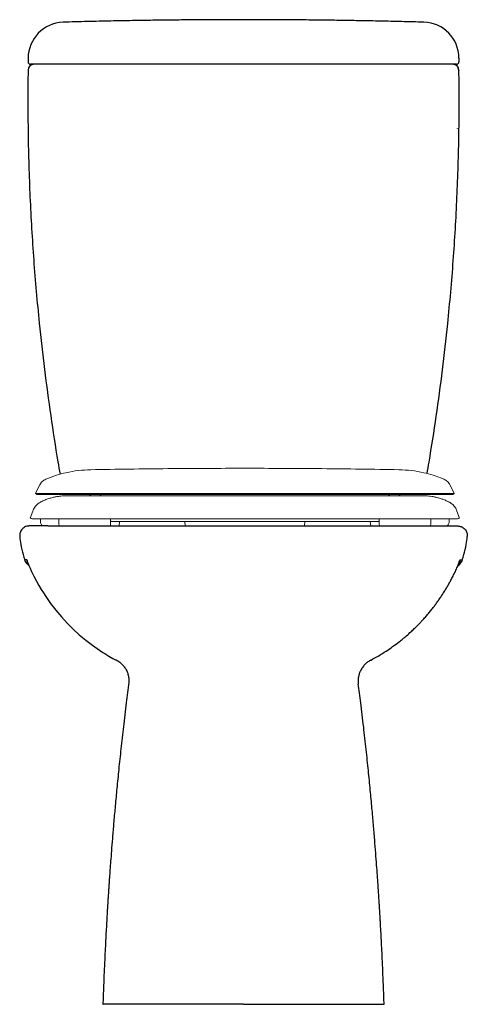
# Model space of a CAD drawing. Header units: millimetres. Extents: x 4028.559 to 4028.934, y 2640.673 to 2641.497.
import ezdxf

# ---------------------------------------------------------------- set-up
doc = ezdxf.new("R2010")
doc.units = ezdxf.units.MM
doc.layers.add('SANINDUSA', color=3, linetype='Continuous')

msp = doc.modelspace()

# ---------------------------------------------------------------- linework, layer by layer
at = {"layer": 'SANINDUSA'}
for p, q in [((4028.56649, 2641.46444), (4028.56649, 2641.46136)), ((4028.92649, 2641.46444), (4028.92649, 2641.46136)), ((4028.64725, 2641.45936), (4028.56849, 2641.45936)), ((4028.84573, 2641.45936), (4028.64725, 2641.45936)), ((4028.92449, 2641.45936), (4028.84573, 2641.45936)), ((4028.92518, 2641.40583), (4028.92519, 2641.40574)), ((4028.58302, 2641.07328), (4028.90996, 2641.07328))]:
    msp.add_line(p, q, dxfattribs=at)
at = {"layer": 'SANINDUSA', "linetype": 'Continuous', "lineweight": 15}
for p, q in [((4028.59029, 2641.11567), (4028.58124, 2641.11233)), ((4028.74763, 2641.09858), (4028.59907, 2641.09858)), ((4028.74763, 2641.09858), (4028.89619, 2641.09858)), ((4028.57036, 2641.08575), (4028.56824, 2641.07993)), ((4028.92702, 2641.07993), (4028.9249, 2641.08575)), ((4028.57678, 2641.07928), (4028.57684, 2641.07607)), ((4028.59217, 2641.07928), (4028.59225, 2641.07447)), ((4028.63534, 2641.07447), (4028.63543, 2641.07928)), ((4028.64279, 2641.07698), (4028.64247, 2641.07328)), ((4028.69779, 2641.07328), (4028.69747, 2641.07698)), ((4028.79779, 2641.07698), (4028.79747, 2641.07328)), ((4028.85279, 2641.07328), (4028.85247, 2641.07698)), ((4028.85983, 2641.07928), (4028.85992, 2641.07447)), ((4028.90301, 2641.07447), (4028.90309, 2641.07928)), ((4028.91842, 2641.07607), (4028.91848, 2641.07928)), ((4028.64247, 2641.07328), (4028.69392, 2641.07328)), ((4028.69392, 2641.07328), (4028.69779, 2641.07328)), ((4028.79747, 2641.07328), (4028.84892, 2641.07328)), ((4028.84892, 2641.07328), (4028.85279, 2641.07328))]:
    msp.add_line(p, q, dxfattribs=at)
at = {"layer": 'SANINDUSA', "linetype": 'Continuous', "lineweight": 15, "flags": 128}
for points in [[(4028.57625, 2641.10766), (4028.57472, 2641.10467), (4028.5726, 2641.10049)], [(4028.92266, 2641.10049), (4028.92054, 2641.10467), (4028.91901, 2641.10766)], [(4028.6176, 2641.09957), (4028.61827, 2641.09897), (4028.619, 2641.09846)], [(4028.62633, 2641.0985), (4028.627, 2641.09897), (4028.62765, 2641.09956)], [(4028.8676, 2641.09957), (4028.86826, 2641.09897), (4028.869, 2641.09846)], [(4028.87632, 2641.0985), (4028.87699, 2641.09897), (4028.87765, 2641.09956)]]:
    msp.add_lwpolyline(points, dxfattribs=at)
at = {"layer": 'SANINDUSA', "flags": 128}
msp.add_lwpolyline([(4028.56645, 2641.04199), (4028.56709, 2641.04026), (4028.56807, 2641.03792), (4028.56899, 2641.03583), (4028.57118, 2641.03126), (4028.57338, 2641.0271), (4028.57551, 2641.02336), (4028.57745, 2641.02013), (4028.57923, 2641.01729), (4028.58117, 2641.01431), (4028.58529, 2641.00842), (4028.58965, 2641.00273), (4028.59425, 2640.99726), (4028.599, 2640.99209), (4028.60402, 2640.98709), (4028.60925, 2640.98232), (4028.61468, 2640.97779), (4028.6203, 2640.97349), (4028.62605, 2640.96948), (4028.62904, 2640.96752), (4028.63057, 2640.96656), (4028.63134, 2640.96608), (4028.63173, 2640.96584), (4028.63183, 2640.96578), (4028.63184, 2640.96577), (4028.63184, 2640.96577), (4028.63184, 2640.96577), (4028.63184, 2640.96577), (4028.63184, 2640.96577), (4028.63128, 2640.96612), (4028.63112, 2640.96622), (4028.63109, 2640.96625), (4028.63108, 2640.96625), (4028.6311, 2640.96624), (4028.63115, 2640.96621), (4028.63125, 2640.96613), (4028.63153, 2640.96595), (4028.63239, 2640.96539), (4028.63405, 2640.96435), (4028.63716, 2640.96252), (4028.63957, 2640.96126)], dxfattribs=at)
at = {"layer": 'SANINDUSA'}
for centre, radius, start, end in [((4028.59667, 2641.46436), 0.03018, 91.93434, 179.85815), ((4028.89659, 2641.46463), 0.0299, 359.92647, 88.58366), ((4028.57141, 2641.45436), 0.005, 90.0008, 179.22539), ((4028.56849, 2641.46136), 0.002, 180, 270), ((4028.9214, 2641.45436), 0.005, 358.96323, 90), ((4028.92156, 2641.45436), 0.005, 0.77461, 89.9992), ((4028.92449, 2641.46136), 0.002, 270, 0), ((4028.57302, 2641.04828), 0.01, 198.33141, 234.1294), ((4028.91995, 2641.04828), 0.01, 305.83767, 341.6876)]:
    msp.add_arc(centre, radius, start, end, dxfattribs=at)
at = {"layer": 'SANINDUSA', "linetype": 'Continuous', "lineweight": 15}
for centre, start, end in [((4028.56999, 2641.08178), 227.17998, 269.99481), ((4028.92527, 2641.08178), 270.00519, 313.42806)]:
    msp.add_arc(centre, 0.0025, start, end, dxfattribs=at)
at = {"layer": 'SANINDUSA'}
for points, knots in [([(4028.73935, 2641.49663), (4028.73612, 2641.49662), (4028.72855, 2641.49661), (4028.71622, 2641.49655), (4028.70192, 2641.49646), (4028.68665, 2641.49631), (4028.67046, 2641.49611), (4028.65339, 2641.49584), (4028.63517, 2641.4955), (4028.6158, 2641.49507), (4028.60249, 2641.49471), (4028.59565, 2641.49453)], [0, 0, 0, 0, 0.067507, 0.15795, 0.25746, 0.366038, 0.476715, 0.595451, 0.722245, 0.857095, 1, 1, 1, 1]), ([(4028.59565, 2641.49453), (4028.59565, 2641.49453), (4028.59565, 2641.49453), (4028.59565, 2641.49453), (4028.59565, 2641.49453)], [0, 0, 0, 0, 0.633986, 1, 1, 1, 1]), ([(4028.89733, 2641.49453), (4028.89103, 2641.4947), (4028.87886, 2641.49502), (4028.86126, 2641.49542), (4028.84495, 2641.49574), (4028.82994, 2641.49599), (4028.81623, 2641.49619), (4028.80457, 2641.49632), (4028.7948, 2641.49642), (4028.78675, 2641.49648), (4028.77951, 2641.49653), (4028.77303, 2641.49657), (4028.76689, 2641.49659), (4028.76052, 2641.49662), (4028.75605, 2641.49662), (4028.73935, 2641.49663)], [0, 0, 0, 0, 0.131576, 0.254125, 0.367645, 0.472134, 0.567592, 0.654018, 0.715587, 0.771579, 0.821995, 0.866834, 0.906834, 0.950172, 1, 1, 1, 1]), ([(4028.56642, 2641.45443), (4028.56633, 2641.4456), (4028.56617, 2641.42792), (4028.56641, 2641.40141), (4028.567, 2641.37489), (4028.56798, 2641.34842), (4028.56934, 2641.322), (4028.57108, 2641.29562), (4028.5732, 2641.26927), (4028.57609, 2641.23878), (4028.57999, 2641.20417), (4028.58521, 2641.16549), (4028.58973, 2641.13627), (4028.59255, 2641.11996), (4028.59316, 2641.11649)], [0, 0, 0, 0, 0.0720342, 0.1440684, 0.2161627, 0.2882571, 0.3600522, 0.4318474, 0.503702, 0.5755565, 0.6815711, 0.7875857, 0.8937929, 0.9225436, 0.9225436, 0.9225436, 0.9225436]), ([(4028.89993, 2641.11709), (4028.90049, 2641.12029), (4028.90324, 2641.13628), (4028.90772, 2641.16514), (4028.91293, 2641.20372), (4028.91684, 2641.2383), (4028.91974, 2641.2688), (4028.92187, 2641.29521), (4028.92362, 2641.32165), (4028.92498, 2641.34814), (4028.92597, 2641.37468), (4028.92657, 2641.40125), (4028.92681, 2641.42784), (4028.92664, 2641.44557), (4028.92656, 2641.45443)], [0.0791112, 0.0791112, 0.0791112, 0.0791112, 0.1056651, 0.2113301, 0.3171861, 0.4230421, 0.4950113, 0.5669806, 0.6390096, 0.7110388, 0.7832488, 0.8554588, 0.9277295, 1, 1, 1, 1]), ([(4028.92656, 2641.45443), (4028.92655, 2641.45442), (4028.92653, 2641.4544), (4028.92647, 2641.45434), (4028.92642, 2641.45429), (4028.9264, 2641.45427), (4028.9264, 2641.45427), (4028.9264, 2641.45427)], [0, 0, 0, 0, 0.13495, 0.423379, 0.71173, 0.999999, 1, 1, 1, 1]), ([(4028.56739, 2641.07328), (4028.56647, 2641.07326), (4028.56544, 2641.07306), (4028.56383, 2641.07258), (4028.56274, 2641.07182), (4028.5614, 2641.0707), (4028.56038, 2641.06926), (4028.55946, 2641.06721), (4028.55944, 2641.06556), (4028.55949, 2641.0645)], [0, 0, 0, 0, 0.211023, 0.238042, 0.367449, 0.499999, 0.63255, 0.761957, 1, 1, 1, 1]), ([(4028.56959, 2641.07328), (4028.56897, 2641.07328), (4028.56773, 2641.07328), (4028.5675, 2641.07328), (4028.56739, 2641.07328)], [0, 0, 0, 0, 0.499793, 1, 1, 1, 1]), ([(4028.58302, 2641.07328), (4028.58208, 2641.07328), (4028.58019, 2641.07328), (4028.57819, 2641.07328), (4028.57632, 2641.07328), (4028.57451, 2641.07328), (4028.57235, 2641.07328), (4028.57043, 2641.07328), (4028.56987, 2641.07328), (4028.56959, 2641.07328)], [0, 0, 0, 0, 0.087586, 0.175325, 0.263041, 0.396501, 0.52996, 0.764736, 1, 1, 1, 1]), ([(4028.90996, 2641.07328), (4028.9109, 2641.07328), (4028.91278, 2641.07328), (4028.91478, 2641.07328), (4028.91666, 2641.07328), (4028.91847, 2641.07328), (4028.92063, 2641.07328), (4028.92255, 2641.07328), (4028.92311, 2641.07328), (4028.92339, 2641.07328)], [0, 0, 0, 0, 0.087586, 0.175325, 0.263041, 0.396501, 0.52996, 0.764736, 1, 1, 1, 1]), ([(4028.92339, 2641.07328), (4028.92401, 2641.07328), (4028.92525, 2641.07328), (4028.92548, 2641.07328), (4028.92559, 2641.07328)], [0, 0, 0, 0, 0.499793, 1, 1, 1, 1]), ([(4028.92559, 2641.07328), (4028.9265, 2641.07308), (4028.92754, 2641.07286), (4028.92915, 2641.07258), (4028.93024, 2641.07182), (4028.93157, 2641.0707), (4028.93259, 2641.06926), (4028.93352, 2641.06721), (4028.93354, 2641.06556), (4028.93348, 2641.0645)], [0, 0, 0, 0, 0.211023, 0.238042, 0.367449, 0.499999, 0.63255, 0.761957, 1, 1, 1, 1]), ([(4028.55949, 2641.0645), (4028.55974, 2641.06227), (4028.5603, 2641.05719), (4028.56172, 2641.05071), (4028.56315, 2641.04657), (4028.56363, 2641.04517)], [0, 0, 0, 0, 0.340762, 0.777387, 1, 1, 1, 1]), ([(4028.92935, 2641.04516), (4028.92983, 2641.04656), (4028.93125, 2641.05069), (4028.93268, 2641.05717), (4028.93324, 2641.06226), (4028.93348, 2641.0645)], [0, 0, 0, 0, 0.222434, 0.659557, 1, 1, 1, 1]), ([(4028.56551, 2641.04488), (4028.5651, 2641.04493), (4028.56429, 2641.04501), (4028.56368, 2641.0451), (4028.56345, 2641.04514), (4028.56353, 2641.04514), (4028.56353, 2641.04514)], [0, 0, 0, 0, 0.332794, 0.661831, 0.990867, 1, 1, 1, 1]), ([(4028.56645, 2641.04199), (4028.56613, 2641.04293), (4028.56576, 2641.04387), (4028.56551, 2641.04487), (4028.56551, 2641.04488)], [0, 0, 0, 0, 0.990554, 1, 1, 1, 1]), ([(4028.56551, 2641.04488), (4028.56551, 2641.04488), (4028.56551, 2641.04437), (4028.56563, 2641.04339), (4028.56603, 2641.042), (4028.56653, 2641.04138), (4028.5668, 2641.04105)], [0, 0, 0, 0, 0.002222, 0.317225, 0.632234, 1, 1, 1, 1]), ([(4028.9249, 2641.03828), (4028.92534, 2641.03933), (4028.92626, 2641.0415), (4028.92706, 2641.04373), (4028.92747, 2641.04488)], [0, 0, 0, 0, 0.483692, 1, 1, 1, 1]), ([(4028.92747, 2641.04488), (4028.92747, 2641.04488), (4028.92747, 2641.04437), (4028.92735, 2641.04339), (4028.92696, 2641.04203), (4028.92647, 2641.04143), (4028.92622, 2641.04111)], [0, 0, 0, 0, 0.00227, 0.324017, 0.645771, 1, 1, 1, 1]), ([(4028.92747, 2641.04488), (4028.92787, 2641.04493), (4028.92867, 2641.04501), (4028.92934, 2641.0451), (4028.92941, 2641.04512), (4028.92944, 2641.04513)], [0, 0, 0, 0, 0.341535, 0.679214, 1, 1, 1, 1]), ([(4028.92944, 2641.04513), (4028.92945, 2641.04514), (4028.92946, 2641.04514), (4028.92944, 2641.04514), (4028.92944, 2641.04514)], [0, 0, 0, 0, 0.527606, 1, 1, 1, 1]), ([(4028.92111, 2641.03038), (4028.92177, 2641.03166), (4028.9231, 2641.03422), (4028.9243, 2641.03693), (4028.9249, 2641.03828)], [0, 0, 0, 0, 0.501236, 1, 1, 1, 1]), ([(4028.85306, 2640.96117), (4028.85523, 2640.96236), (4028.85958, 2640.96475), (4028.86549, 2640.96849), (4028.87134, 2640.97248), (4028.876, 2640.97596), (4028.87948, 2640.97876), (4028.88239, 2640.98118), (4028.88539, 2640.9838), (4028.88849, 2640.98668), (4028.891, 2640.98911), (4028.89313, 2640.99127), (4028.89517, 2640.9934), (4028.89736, 2640.99579), (4028.8998, 2640.99857), (4028.90222, 2641.00147), (4028.90447, 2641.00429), (4028.9065, 2641.00695), (4028.90844, 2641.00962), (4028.91037, 2641.01237), (4028.91229, 2641.01524), (4028.9142, 2641.01823), (4028.916, 2641.02117), (4028.91775, 2641.02418), (4028.91944, 2641.0272), (4028.92055, 2641.02932), (4028.92111, 2641.03038)], [0, 0, 0, 0, 0.070195, 0.140912, 0.207448, 0.279355, 0.313608, 0.341447, 0.393468, 0.434374, 0.469997, 0.500283, 0.527223, 0.560375, 0.599794, 0.641144, 0.677365, 0.712067, 0.745236, 0.780497, 0.817409, 0.853709, 0.892203, 0.926582, 0.963211, 1, 1, 1, 1]), ([(4028.63998, 2640.96114), (4028.63996, 2640.96115), (4028.63994, 2640.96116), (4028.63991, 2640.96117), (4028.63991, 2640.96117)], [0, 0, 0, 0, 0.999282, 1, 1, 1, 1]), ([(4028.63997, 2640.96135), (4028.64103, 2640.96072), (4028.64298, 2640.95957), (4028.64522, 2640.95748), (4028.64675, 2640.95564), (4028.64795, 2640.95383), (4028.64904, 2640.95181), (4028.65007, 2640.94914), (4028.6506, 2640.94649), (4028.65072, 2640.94413), (4028.65061, 2640.94293), (4028.65058, 2640.94242)], [0, 0, 0, 0, 0.142197, 0.261054, 0.352909, 0.420857, 0.511644, 0.638699, 0.80197, 0.896826, 1, 1, 1, 1]), ([(4028.853, 2640.96114), (4028.85216, 2640.96066), (4028.85044, 2640.95967), (4028.84814, 2640.95769), (4028.84611, 2640.95536), (4028.84445, 2640.95271), (4028.84321, 2640.94983), (4028.84246, 2640.94683), (4028.84215, 2640.94382), (4028.84232, 2640.94184), (4028.8424, 2640.94087)], [0, 0, 0, 0, 0.119913, 0.244082, 0.371261, 0.5, 0.628739, 0.755918, 0.880088, 1, 1, 1, 1]), ([(4028.853, 2640.96114), (4028.85302, 2640.96115), (4028.85304, 2640.96117), (4028.85306, 2640.96117), (4028.85306, 2640.96117)], [0, 0, 0, 0, 0.999186, 1, 1, 1, 1]), ([(4028.65058, 2640.94242), (4028.64985, 2640.93674), (4028.64829, 2640.92443), (4028.64611, 2640.90591), (4028.64404, 2640.88734), (4028.64223, 2640.87012), (4028.64066, 2640.85426), (4028.6393, 2640.83976), (4028.63813, 2640.82663), (4028.63714, 2640.81486), (4028.6363, 2640.80446), (4028.63561, 2640.79542), (4028.63504, 2640.78776), (4028.6346, 2640.78169), (4028.63428, 2640.77704), (4028.63403, 2640.7734), (4028.63381, 2640.7701), (4028.63362, 2640.76729), (4028.63347, 2640.76493), (4028.63334, 2640.76299), (4028.63322, 2640.76103), (4028.63308, 2640.75878), (4028.63289, 2640.75583), (4028.63265, 2640.7519), (4028.63236, 2640.74692), (4028.63202, 2640.74099), (4028.63164, 2640.73412), (4028.63122, 2640.7263), (4028.63078, 2640.71753), (4028.63033, 2640.70782), (4028.62987, 2640.69715), (4028.62941, 2640.68553), (4028.62913, 2640.67747), (4028.62899, 2640.67328)], [0, 0, 0, 0, 0.063562, 0.137806, 0.20695, 0.271001, 0.32996, 0.383832, 0.432616, 0.476315, 0.514928, 0.548457, 0.5769, 0.60026, 0.615952, 0.628656, 0.640802, 0.652651, 0.659945, 0.667123, 0.674182, 0.681847, 0.692116, 0.707085, 0.725567, 0.747562, 0.77307, 0.802094, 0.834634, 0.870693, 0.910272, 0.953373, 1, 1, 1, 1]), ([(4028.86399, 2640.67328), (4028.86384, 2640.67764), (4028.86355, 2640.68597), (4028.86308, 2640.69786), (4028.86261, 2640.70856), (4028.86217, 2640.71807), (4028.86177, 2640.72602), (4028.86143, 2640.73254), (4028.86114, 2640.73774), (4028.8609, 2640.74211), (4028.86069, 2640.74566), (4028.86053, 2640.74839), (4028.86039, 2640.75076), (4028.86025, 2640.75313), (4028.86008, 2640.7559), (4028.85988, 2640.75907), (4028.85964, 2640.76294), (4028.85932, 2640.76784), (4028.85891, 2640.77401), (4028.85839, 2640.78144), (4028.85776, 2640.79016), (4028.85701, 2640.80014), (4028.85612, 2640.8114), (4028.85508, 2640.82393), (4028.85386, 2640.83773), (4028.85246, 2640.8528), (4028.85085, 2640.86913), (4028.84901, 2640.88673), (4028.8469, 2640.90559), (4028.84471, 2640.9243), (4028.84313, 2640.93671), (4028.8424, 2640.94087)], [0, 0, 0, 0, 0.0485468, 0.0926725, 0.1323806, 0.1676743, 0.1985558, 0.2209214, 0.2402252, 0.256468, 0.2696505, 0.2797729, 0.2868358, 0.2960276, 0.3062057, 0.3176611, 0.3312171, 0.3493402, 0.3721965, 0.3997863, 0.4321094, 0.4691655, 0.5109547, 0.5574771, 0.6087333, 0.6647244, 0.7254521, 0.7909191, 0.8611288, 0.936086, 1, 1, 1, 1]), ([(4028.64088, 2640.67328), (4028.63973, 2640.67328), (4028.63742, 2640.67328), (4028.63465, 2640.67328), (4028.63239, 2640.67328), (4028.63068, 2640.67328), (4028.62956, 2640.67328), (4028.629, 2640.67328), (4028.62905, 2640.67328), (4028.62907, 2640.67328)], [0, 0, 0, 0, 0.152645, 0.305181, 0.457717, 0.612565, 0.76766, 0.922783, 1, 1, 1, 1]), ([(4028.74649, 2640.67328), (4028.74338, 2640.67328), (4028.73716, 2640.67328), (4028.72786, 2640.67328), (4028.71867, 2640.67328), (4028.70962, 2640.67328), (4028.70082, 2640.67328), (4028.69233, 2640.67328), (4028.68425, 2640.67328), (4028.67667, 2640.67328), (4028.66968, 2640.67328), (4028.66336, 2640.67328), (4028.65772, 2640.67328), (4028.65285, 2640.67328), (4028.6487, 2640.67328), (4028.64533, 2640.67328), (4028.64264, 2640.67328), (4028.64147, 2640.67328), (4028.64088, 2640.67328)], [0, 0, 0, 0, 0.062341, 0.12472, 0.187846, 0.250926, 0.314779, 0.37872, 0.443163, 0.507444, 0.571174, 0.635083, 0.697473, 0.759801, 0.820551, 0.881338, 0.940688, 1, 1, 1, 1]), ([(4028.74649, 2640.67328), (4028.7496, 2640.67328), (4028.75582, 2640.67328), (4028.76512, 2640.67328), (4028.77431, 2640.67328), (4028.78336, 2640.67328), (4028.79215, 2640.67328), (4028.80065, 2640.67328), (4028.80873, 2640.67328), (4028.8163, 2640.67328), (4028.8233, 2640.67328), (4028.82962, 2640.67328), (4028.83526, 2640.67328), (4028.84013, 2640.67328), (4028.84428, 2640.67328), (4028.84764, 2640.67328), (4028.85033, 2640.67328), (4028.85151, 2640.67328), (4028.85209, 2640.67328)], [0, 0, 0, 0, 0.062341, 0.12472, 0.187846, 0.250926, 0.314779, 0.378721, 0.443163, 0.507444, 0.571174, 0.635083, 0.697473, 0.759801, 0.820551, 0.881338, 0.940688, 1, 1, 1, 1]), ([(4028.85209, 2640.67328), (4028.85325, 2640.67328), (4028.85556, 2640.67328), (4028.85833, 2640.67328), (4028.86059, 2640.67328), (4028.8623, 2640.67328), (4028.86342, 2640.67328), (4028.86398, 2640.67328), (4028.86393, 2640.67328), (4028.86391, 2640.67328)], [0, 0, 0, 0, 0.152645, 0.305181, 0.457717, 0.612565, 0.76766, 0.922783, 1, 1, 1, 1])]:
    msp.add_open_spline(points, degree=3, knots=knots, dxfattribs=at)
at = {"layer": 'SANINDUSA', "linetype": 'Continuous', "lineweight": 15}
for points, knots in [([(4028.59029, 2641.11567), (4028.59289, 2641.11642), (4028.59882, 2641.11813), (4028.60838, 2641.11981), (4028.61533, 2641.12016), (4028.61882, 2641.12033)], [0, 0, 0, 0, 0.279935, 0.63864, 1, 1, 1, 1]), ([(4028.74763, 2641.12151), (4028.72615, 2641.12146), (4028.68321, 2641.12136), (4028.64028, 2641.12067), (4028.61883, 2641.12033)], [0, 0, 0, 0, 0.500336, 1, 1, 1, 1]), ([(4028.74763, 2641.12151), (4028.76911, 2641.12146), (4028.81205, 2641.12136), (4028.85498, 2641.12067), (4028.87644, 2641.12033)], [0, 0, 0, 0, 0.500339, 1, 1, 1, 1]), ([(4028.90497, 2641.11567), (4028.90237, 2641.11642), (4028.89644, 2641.11813), (4028.88688, 2641.11981), (4028.87993, 2641.12016), (4028.87644, 2641.12033)], [0, 0, 0, 0, 0.279935, 0.63864, 1, 1, 1, 1]), ([(4028.90497, 2641.11567), (4028.90708, 2641.11496), (4028.91013, 2641.11394), (4028.91311, 2641.11271), (4028.91402, 2641.11233)], [0, 0, 0, 0, 0.692819, 1, 1, 1, 1]), ([(4028.58124, 2641.11233), (4028.5802, 2641.11177), (4028.57812, 2641.11066), (4028.57687, 2641.10866), (4028.57624, 2641.10766)], [0, 0, 0, 0, 0.5, 1, 1, 1, 1]), ([(4028.91402, 2641.11233), (4028.91506, 2641.11177), (4028.91714, 2641.11066), (4028.91839, 2641.10866), (4028.91902, 2641.10766)], [0, 0, 0, 0, 0.5, 1, 1, 1, 1]), ([(4028.57259, 2641.10049), (4028.57266, 2641.10042), (4028.57279, 2641.10028), (4028.57295, 2641.10016), (4028.57302, 2641.1001)], [0, 0, 0, 0, 0.49999, 1, 1, 1, 1]), ([(4028.58098, 2641.10049), (4028.57974, 2641.10049), (4028.57726, 2641.10049), (4028.57474, 2641.10049), (4028.57331, 2641.10049), (4028.57282, 2641.10049), (4028.57268, 2641.10049), (4028.57264, 2641.10049), (4028.57261, 2641.10049), (4028.5726, 2641.10049), (4028.5726, 2641.10049)], [0, 0, 0, 0, 0.243007, 0.485928, 0.728845, 0.880628, 0.910449, 0.940272, 0.970098, 1, 1, 1, 1]), ([(4028.57302, 2641.1001), (4028.5731, 2641.10004), (4028.57326, 2641.09993), (4028.57344, 2641.09985), (4028.57352, 2641.0998)], [0, 0, 0, 0, 0.499988, 1, 1, 1, 1]), ([(4028.57352, 2641.0998), (4028.57361, 2641.09977), (4028.57379, 2641.09969), (4028.57398, 2641.09964), (4028.57407, 2641.09962)], [0, 0, 0, 0, 0.500008, 1, 1, 1, 1]), ([(4028.74763, 2641.09962), (4028.74354, 2641.09962), (4028.73542, 2641.09962), (4028.72337, 2641.09962), (4028.71157, 2641.09962), (4028.70006, 2641.09962), (4028.68794, 2641.09962), (4028.67535, 2641.09962), (4028.66247, 2641.09962), (4028.65027, 2641.09962), (4028.63883, 2641.09962), (4028.6282, 2641.09962), (4028.61846, 2641.09962), (4028.60966, 2641.09962), (4028.6024, 2641.09962), (4028.5965, 2641.09962), (4028.59177, 2641.09962), (4028.58781, 2641.09962), (4028.58463, 2641.09962), (4028.58303, 2641.09962), (4028.58232, 2641.09962), (4028.5822, 2641.09962), (4028.58207, 2641.09962), (4028.58195, 2641.09962), (4028.58183, 2641.09962), (4028.58171, 2641.09962), (4028.58141, 2641.09962), (4028.58078, 2641.09962), (4028.57958, 2641.09962), (4028.5777, 2641.09962), (4028.57582, 2641.09962), (4028.57449, 2641.09962), (4028.57412, 2641.09962), (4028.57408, 2641.09962), (4028.57408, 2641.09962), (4028.57408, 2641.09962)], [0, 0, 0, 0, 0.035666, 0.070885, 0.105733, 0.14028, 0.174584, 0.217199, 0.259606, 0.301882, 0.344093, 0.386303, 0.428577, 0.470982, 0.513595, 0.547898, 0.582442, 0.617288, 0.652504, 0.688169, 0.690516, 0.692864, 0.695211, 0.697559, 0.699906, 0.702254, 0.704601, 0.717511, 0.740562, 0.781715, 0.855188, 0.920793, 0.98642, 0.997726, 1, 1, 1, 1]), ([(4028.74763, 2641.10049), (4028.74312, 2641.10049), (4028.73417, 2641.10049), (4028.7209, 2641.10049), (4028.70795, 2641.10049), (4028.69535, 2641.1005), (4028.68316, 2641.1005), (4028.67141, 2641.1005), (4028.66016, 2641.1005), (4028.64944, 2641.1005), (4028.63929, 2641.1005), (4028.62978, 2641.1005), (4028.62093, 2641.1005), (4028.61279, 2641.10049), (4028.60541, 2641.10049), (4028.59883, 2641.10049), (4028.5931, 2641.10049), (4028.58885, 2641.10049), (4028.58576, 2641.10049), (4028.58415, 2641.10049), (4028.58324, 2641.10049), (4028.58287, 2641.10049), (4028.58251, 2641.10049), (4028.58217, 2641.10049), (4028.58185, 2641.10049), (4028.58154, 2641.10049), (4028.58125, 2641.10049), (4028.58107, 2641.10049), (4028.58098, 2641.10049)], [0, 0, 0, 0, 0.056646, 0.112527, 0.167788, 0.222555, 0.276936, 0.331027, 0.384909, 0.438655, 0.492329, 0.545995, 0.599713, 0.653547, 0.707569, 0.761857, 0.8165, 0.871606, 0.907176, 0.94302, 0.950097, 0.957186, 0.964288, 0.971403, 0.978531, 0.985674, 0.99283, 1, 1, 1, 1]), ([(4028.74763, 2641.10049), (4028.7515, 2641.10049), (4028.75921, 2641.10049), (4028.77064, 2641.10049), (4028.78186, 2641.10049), (4028.79404, 2641.10049), (4028.80704, 2641.10049), (4028.82068, 2641.10049), (4028.8337, 2641.10049), (4028.84602, 2641.10049), (4028.85758, 2641.10049), (4028.86831, 2641.10049), (4028.87815, 2641.10049), (4028.88703, 2641.10049), (4028.89433, 2641.10049), (4028.90024, 2641.10049), (4028.90496, 2641.10049), (4028.90891, 2641.10049), (4028.91213, 2641.10049), (4028.91356, 2641.10049), (4028.91428, 2641.10049)], [0, 0, 0, 0, 0.048693, 0.09681, 0.144444, 0.191679, 0.254155, 0.316205, 0.377957, 0.439521, 0.500996, 0.562476, 0.624052, 0.685826, 0.747908, 0.79744, 0.847323, 0.897643, 0.948498, 1, 1, 1, 1]), ([(4028.74763, 2641.09962), (4028.7521, 2641.09962), (4028.76097, 2641.09962), (4028.77412, 2641.09962), (4028.78696, 2641.09962), (4028.79945, 2641.09962), (4028.81153, 2641.09962), (4028.82318, 2641.09962), (4028.83433, 2641.09962), (4028.84496, 2641.09962), (4028.85501, 2641.09962), (4028.86445, 2641.09962), (4028.87322, 2641.09962), (4028.88128, 2641.09962), (4028.8886, 2641.09962), (4028.89512, 2641.09962), (4028.9008, 2641.09962), (4028.90455, 2641.09962), (4028.90691, 2641.09962), (4028.90825, 2641.09962), (4028.90948, 2641.09962), (4028.91059, 2641.09962), (4028.91158, 2641.09962), (4028.91236, 2641.09962), (4028.91289, 2641.09962), (4028.91379, 2641.09962), (4028.91552, 2641.09962), (4028.91765, 2641.09962), (4028.91945, 2641.09962), (4028.92053, 2641.09962), (4028.92095, 2641.09962), (4028.92109, 2641.09962), (4028.92114, 2641.09962), (4028.92116, 2641.09962), (4028.92121, 2641.09962), (4028.92117, 2641.09962), (4028.92117, 2641.09962)], [0, 0, 0, 0, 0.038983, 0.077439, 0.115469, 0.153159, 0.190583, 0.227808, 0.264888, 0.301875, 0.338813, 0.375744, 0.412711, 0.449759, 0.486935, 0.524294, 0.561899, 0.59982, 0.613233, 0.626699, 0.640223, 0.653808, 0.66746, 0.681183, 0.691001, 0.696732, 0.732751, 0.797049, 0.854448, 0.911851, 0.957683, 0.966688, 0.975693, 0.984699, 0.997421, 1, 1, 1, 1]), ([(4028.91428, 2641.10049), (4028.91433, 2641.10049), (4028.91443, 2641.10049), (4028.91457, 2641.10049), (4028.91472, 2641.10049), (4028.91486, 2641.10049), (4028.915, 2641.10049), (4028.91515, 2641.10049), (4028.91529, 2641.10049), (4028.91567, 2641.10049), (4028.91693, 2641.10049), (4028.9188, 2641.10049), (4028.92085, 2641.10049), (4028.92233, 2641.10049), (4028.92254, 2641.10049), (4028.92265, 2641.10049)], [0, 0, 0, 0, 0.009028, 0.018057, 0.027084, 0.036113, 0.04514, 0.054167, 0.063194, 0.072221, 0.128957, 0.318913, 0.50883, 0.761486, 1, 1, 1, 1]), ([(4028.92119, 2641.09962), (4028.92128, 2641.09964), (4028.92147, 2641.09969), (4028.92165, 2641.09977), (4028.92174, 2641.0998)], [0, 0, 0, 0, 0.499992, 1, 1, 1, 1]), ([(4028.92174, 2641.0998), (4028.92182, 2641.09985), (4028.922, 2641.09993), (4028.92216, 2641.10004), (4028.92224, 2641.1001)], [0, 0, 0, 0, 0.500012, 1, 1, 1, 1]), ([(4028.92224, 2641.1001), (4028.92231, 2641.10016), (4028.92247, 2641.10028), (4028.9226, 2641.10042), (4028.92267, 2641.10049)], [0, 0, 0, 0, 0.50001, 1, 1, 1, 1]), ([(4028.57734, 2641.09346), (4028.57714, 2641.09337), (4028.57639, 2641.09305), (4028.57522, 2641.09225), (4028.57382, 2641.09109), (4028.57255, 2641.08972), (4028.57146, 2641.08814), (4028.57072, 2641.08678), (4028.57045, 2641.08594), (4028.57038, 2641.08572)], [0, 0, 0, 0, 0.060348, 0.228738, 0.395438, 0.570895, 0.751064, 0.934116, 1, 1, 1, 1]), ([(4028.59919, 2641.09858), (4028.59856, 2641.09857), (4028.59733, 2641.09856), (4028.5951, 2641.09843), (4028.59264, 2641.09817), (4028.58993, 2641.09774), (4028.58699, 2641.0971), (4028.58384, 2641.09619), (4028.58051, 2641.09499), (4028.57828, 2641.09394), (4028.57714, 2641.0934)], [0, 0, 0, 0, 0.128704, 0.252406, 0.372987, 0.492508, 0.612982, 0.736459, 0.864933, 1, 1, 1, 1]), ([(4028.91793, 2641.09347), (4028.91717, 2641.09385), (4028.91529, 2641.09475), (4028.91237, 2641.09586), (4028.9095, 2641.09677), (4028.90666, 2641.09747), (4028.90389, 2641.09799), (4028.90118, 2641.09834), (4028.89852, 2641.09854), (4028.89691, 2641.09857), (4028.89607, 2641.09858)], [0, 0, 0, 0, 0.110653, 0.2197341, 0.3303994, 0.4457151, 0.5684125, 0.7006021, 0.8440117, 1, 1, 1, 1]), ([(4028.9249, 2641.08572), (4028.9247, 2641.08623), (4028.92428, 2641.0873), (4028.92338, 2641.0888), (4028.9223, 2641.0902), (4028.9211, 2641.0914), (4028.91984, 2641.09239), (4028.91877, 2641.09308), (4028.91812, 2641.09338), (4028.91793, 2641.09347)], [0, 0, 0, 0, 0.151509, 0.323452, 0.48855, 0.646662, 0.797394, 0.94008, 1, 1, 1, 1]), ([(4028.56999, 2641.07928), (4028.57005, 2641.07928), (4028.57018, 2641.07928), (4028.57173, 2641.07928), (4028.57354, 2641.07928), (4028.57562, 2641.07928), (4028.57766, 2641.07928), (4028.58038, 2641.07928), (4028.58387, 2641.07928), (4028.58856, 2641.07928), (4028.59473, 2641.07928), (4028.6025, 2641.07928), (4028.61136, 2641.07928), (4028.62113, 2641.07928), (4028.63174, 2641.07928), (4028.64308, 2641.07928), (4028.65514, 2641.07928), (4028.66785, 2641.07928), (4028.68113, 2641.07928), (4028.69489, 2641.07928), (4028.70901, 2641.07928), (4028.7226, 2641.07928), (4028.73549, 2641.07928), (4028.74358, 2641.07928), (4028.74763, 2641.07928)], [0, 0, 0, 0, 0.081382, 0.174864, 0.268272, 0.301836, 0.335508, 0.36918, 0.402782, 0.436287, 0.47844, 0.520754, 0.56307, 0.605226, 0.646042, 0.687005, 0.727971, 0.76879, 0.809566, 0.850488, 0.891411, 0.932189, 0.966095, 1, 1, 1, 1]), ([(4028.57684, 2641.07607), (4028.57697, 2641.07564), (4028.57724, 2641.07476), (4028.57797, 2641.07381), (4028.57854, 2641.07341), (4028.57876, 2641.07328)], [0, 0, 0, 0, 0.2807284, 0.5614304, 0.7175306, 0.7175306, 0.7175306, 0.7175306]), ([(4028.6354, 2641.07735), (4028.63559, 2641.07724), (4028.63601, 2641.07703), (4028.63648, 2641.07699), (4028.63673, 2641.07698)], [0, 0, 0, 0, 0.469068, 1, 1, 1, 1]), ([(4028.64118, 2641.07698), (4028.64061, 2641.07698), (4028.63946, 2641.07698), (4028.63776, 2641.07698), (4028.63714, 2641.07698), (4028.63673, 2641.07698)], [0, 0, 0, 0, 0.25817, 0.516437, 1, 1, 1, 1]), ([(4028.74763, 2641.07698), (4028.7449, 2641.07698), (4028.73945, 2641.07698), (4028.73005, 2641.07698), (4028.71952, 2641.07698), (4028.7081, 2641.07698), (4028.69716, 2641.07698), (4028.68688, 2641.07698), (4028.67736, 2641.07698), (4028.66883, 2641.07698), (4028.6614, 2641.07698), (4028.65507, 2641.07698), (4028.64978, 2641.07698), (4028.64569, 2641.07698), (4028.64269, 2641.07698), (4028.64168, 2641.07698), (4028.64118, 2641.07698)], [0, 0, 0, 0, 0.051904, 0.103809, 0.180043, 0.25652, 0.332754, 0.408965, 0.485418, 0.561628, 0.634645, 0.707875, 0.780892, 0.853849, 0.927023, 1, 1, 1, 1]), ([(4028.92527, 2641.07928), (4028.92521, 2641.07928), (4028.92508, 2641.07928), (4028.92353, 2641.07928), (4028.92172, 2641.07928), (4028.91964, 2641.07928), (4028.9176, 2641.07928), (4028.91488, 2641.07928), (4028.91139, 2641.07928), (4028.9067, 2641.07928), (4028.90053, 2641.07928), (4028.89276, 2641.07928), (4028.8839, 2641.07928), (4028.87413, 2641.07928), (4028.86352, 2641.07928), (4028.85218, 2641.07928), (4028.84012, 2641.07928), (4028.82741, 2641.07928), (4028.81413, 2641.07928), (4028.80037, 2641.07928), (4028.78625, 2641.07928), (4028.77266, 2641.07928), (4028.75977, 2641.07928), (4028.75168, 2641.07928), (4028.74763, 2641.07928)], [0, 0, 0, 0, 0.081382, 0.174864, 0.268272, 0.301836, 0.335508, 0.36918, 0.402782, 0.436287, 0.47844, 0.520754, 0.56307, 0.605226, 0.646042, 0.687005, 0.727971, 0.76879, 0.809566, 0.850488, 0.891411, 0.932189, 0.966095, 1, 1, 1, 1]), ([(4028.74763, 2641.07698), (4028.75152, 2641.07698), (4028.75942, 2641.07698), (4028.77118, 2641.07698), (4028.78277, 2641.07698), (4028.79391, 2641.07698), (4028.80446, 2641.07698), (4028.81429, 2641.07698), (4028.8226, 2641.07698), (4028.82947, 2641.07698), (4028.83511, 2641.07698), (4028.84011, 2641.07698), (4028.84442, 2641.07698), (4028.84799, 2641.07698), (4028.85081, 2641.07698), (4028.85293, 2641.07698), (4028.8537, 2641.07698), (4028.85408, 2641.07698)], [0, 0, 0, 0, 0.074057, 0.150289, 0.226764, 0.302996, 0.379211, 0.455668, 0.531883, 0.590311, 0.648958, 0.707604, 0.766032, 0.82441, 0.883002, 0.941607, 1, 1, 1, 1]), ([(4028.85408, 2641.07698), (4028.85465, 2641.07698), (4028.8558, 2641.07698), (4028.8575, 2641.07698), (4028.85812, 2641.07698), (4028.85853, 2641.07698)], [0, 0, 0, 0, 0.258165, 0.516426, 1, 1, 1, 1]), ([(4028.85987, 2641.07729), (4028.85971, 2641.07721), (4028.85933, 2641.07702), (4028.8589, 2641.07699), (4028.85865, 2641.07698)], [0, 0, 0, 0, 0.412274, 1, 1, 1, 1]), ([(4028.91842, 2641.07607), (4028.91829, 2641.07564), (4028.91802, 2641.07476), (4028.91729, 2641.07381), (4028.91672, 2641.07341), (4028.9165, 2641.07328)], [0, 0, 0, 0, 0.2807284, 0.5614304, 0.7175306, 0.7175306, 0.7175306, 0.7175306]), ([(4028.63505, 2641.07328), (4028.63507, 2641.07331), (4028.63521, 2641.07369), (4028.63528, 2641.0741), (4028.63534, 2641.07447)], [0.7136539, 0.7136539, 0.7136539, 0.7136539, 0.7363889, 1, 1, 1, 1])]:
    msp.add_open_spline(points, degree=3, knots=knots, dxfattribs=at)
for points in [[(4028.59225, 2641.07447), (4028.59238, 2641.07406), (4028.59251, 2641.07365), (4028.5927, 2641.07328)], [(4028.85992, 2641.07447), (4028.85999, 2641.07407), (4028.86007, 2641.07366), (4028.86021, 2641.07328)], [(4028.90256, 2641.07328), (4028.90275, 2641.07365), (4028.90288, 2641.07406), (4028.90301, 2641.07447)]]:
    msp.add_open_spline(points, degree=3, dxfattribs=at)

doc.saveas('drawing.dxf')
